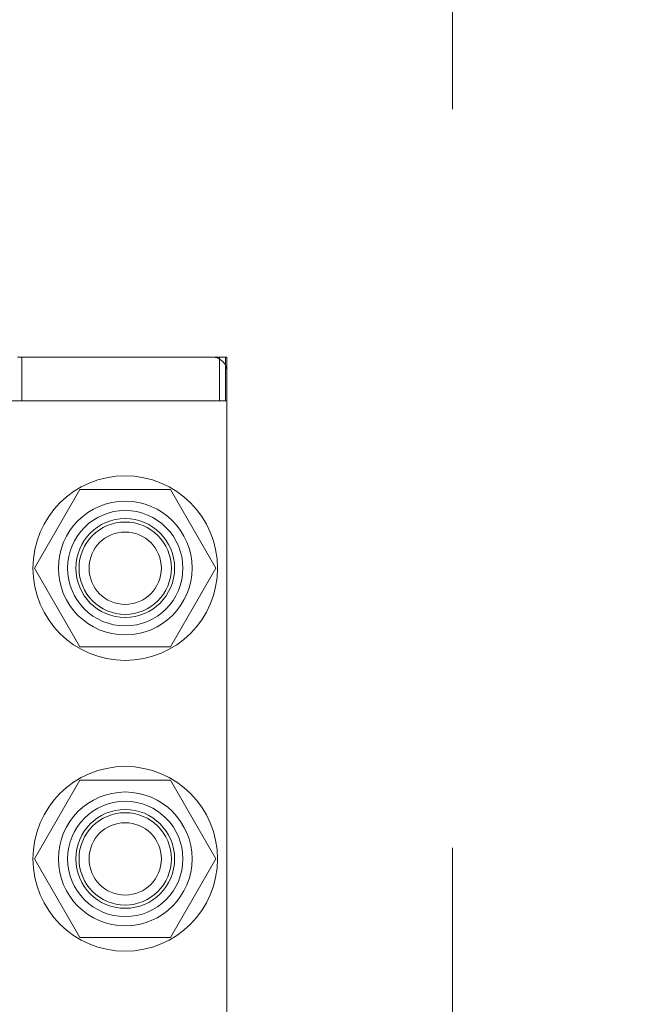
# Model space of a CAD drawing. Header units: inches. Extents: x 0.2 to 10.8, y 0.2 to 8.2.
# Tile 71 of 176: x 3.2168 to 3.3025, y 2.9953 to 3.1286. Entities that reach past the tile are written whole.
import ezdxf

# ---------------------------------------------------------------- set-up
doc = ezdxf.new("R2010")
doc.units = ezdxf.units.IN
doc.header["$MEASUREMENT"] = 0
doc.linetypes.add('HIDDEN', pattern=[0.07500000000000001, 0.05, -0.025])
doc.layers.add('DIMENSIONS', color=140, linetype='Continuous')
doc.styles.add('SLDTEXTSTYLE0', font='TXT', dxfattribs={"width": 0.7})
doc.dimstyles.new('SLDDIMSTYLE0', dxfattribs={"dimtxt": 0.0849609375, "dimasz": 0.13, "dimexe": 0, "dimexo": 0.0625, "dimgap": 0.021240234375, "dimtad": 0, "dimtih": 1, "dimtoh": 1, "dimlfac": 20, "dimrnd": 1e-09, "dimzin": 12, "dimdsep": 46, "dimtxsty": 'SLDTEXTSTYLE0', "dimsah": 1, "dimcen": 0.09, "dimadec": 0, "dimazin": 3, "dimtfac": 1, "dimtofl": 0, "dimtmove": 0, "dimatfit": 3, "dimfxl": 0, "dimfrac": 2, "dimtolj": 1, "dimtzin": 12, "dimarcsym": 0})

# ---------------------------------------------------------------- blocks, each defined once
blk = doc.blocks.new('_D_1')
at = {"layer": 'DIMENSIONS'}
for p, q in [((3.252463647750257, 4.97827594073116), (2.6925946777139, 4.97827594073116)), ((2.817594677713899, 4.97827594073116), (2.817594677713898, 4.102190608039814)), ((2.620681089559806, 3.948139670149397), (2.592150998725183, 3.948139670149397)), ((2.592150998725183, 3.948139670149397), (2.592150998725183, 3.813108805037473)), ((3.014508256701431, 3.948139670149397), (3.043038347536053, 3.948139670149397)), ((3.043038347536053, 3.948139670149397), (3.043038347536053, 3.813108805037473)), ((2.592150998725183, 3.813108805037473), (2.620681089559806, 3.813108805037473)), ((3.043038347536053, 3.813108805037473), (3.014508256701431, 3.813108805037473)), ((2.817594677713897, 2.884109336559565), (2.817594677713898, 3.794088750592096)), ((3.252463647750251, 2.884109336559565), (2.692594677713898, 2.884109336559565))]:
    blk.add_line(p, q, dxfattribs=at)
for points in [[(2.817594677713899, 4.97827594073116), (2.797594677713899, 4.84827594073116), (2.837594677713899, 4.84827594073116)], [(2.817594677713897, 2.884109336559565), (2.837594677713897, 3.014109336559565), (2.797594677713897, 3.014109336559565)]]:
    blk.add_solid(points, dxfattribs=at)
at = {"layer": 'DIMENSIONS', "char_height": 0.08333333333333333, "attachment_point": 1, "style": 'SLDTEXTSTYLE0'}
for s, insert in [('41.88', (2.656020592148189, 4.074582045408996)), ('1063.8', (2.620681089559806, 3.920531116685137))]:
    blk.add_mtext(s, dxfattribs=dict(at, insert=insert))

msp = doc.modelspace()

# ---------------------------------------------------------------- linework, layer by layer
at = {"color": 7, "linetype": 'HIDDEN', "lineweight": 18}
for p, q in [((3.275413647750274, 2.916467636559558), (3.275413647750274, 4.945917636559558)), ((3.242874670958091, 3.082872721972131), (3.216496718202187, 3.082872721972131)), ((3.217044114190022, 3.076967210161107), (3.217044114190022, 3.082872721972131)), ((3.243858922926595, 3.082872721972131), (3.242874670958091, 3.082872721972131)), ((3.243858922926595, 3.076967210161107), (3.243858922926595, 3.082872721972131)), ((3.243858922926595, 3.082872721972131), (3.244843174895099, 3.082872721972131)), ((3.244629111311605, 3.076967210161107), (3.244629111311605, 3.082872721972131)), ((3.244843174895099, 3.080904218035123), (3.244843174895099, 3.082872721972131)), ((3.244843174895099, 2.988384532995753), (3.244843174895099, 3.080904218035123)), ((3.243858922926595, 3.076967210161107), (3.215512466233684, 3.076967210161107)), ((3.244843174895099, 3.076967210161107), (3.243858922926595, 3.076967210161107)), ((3.224914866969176, 3.06495933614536), (3.218766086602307, 3.054309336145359)), ((3.237212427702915, 3.06495933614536), (3.224914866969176, 3.06495933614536)), ((3.243361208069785, 3.054309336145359), (3.237212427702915, 3.06495933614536)), ((3.218766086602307, 3.054309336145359), (3.224914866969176, 3.043659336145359)), ((3.237212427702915, 3.043659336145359), (3.243361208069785, 3.054309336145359)), ((3.224914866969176, 3.043659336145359), (3.237212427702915, 3.043659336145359)), ((3.224914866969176, 3.025609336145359), (3.218766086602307, 3.014959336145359)), ((3.237212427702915, 3.025609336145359), (3.224914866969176, 3.025609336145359)), ((3.243361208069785, 3.014959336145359), (3.237212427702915, 3.025609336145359)), ((3.218766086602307, 3.014959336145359), (3.224914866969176, 3.004309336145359)), ((3.237212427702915, 3.004309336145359), (3.243361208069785, 3.014959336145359)), ((3.224914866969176, 3.004309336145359), (3.237212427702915, 3.004309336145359))]:
    msp.add_line(p, q, dxfattribs=at)
for centre, radius in [((3.231063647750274, 3.054317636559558), 0.01250000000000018), ((3.231063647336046, 3.054329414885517), 0.009055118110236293), ((3.231063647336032, 3.054309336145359), 0.007812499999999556), ((3.231063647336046, 3.054329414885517), 0.006692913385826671), ((3.231063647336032, 3.054309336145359), 0.006249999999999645), ((3.231063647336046, 3.054309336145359), 0.004897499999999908), ((3.231063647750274, 3.014967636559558), 0.01249999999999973), ((3.231063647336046, 3.014959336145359), 0.009055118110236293), ((3.231063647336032, 3.014959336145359), 0.007812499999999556), ((3.231063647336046, 3.014959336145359), 0.006692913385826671), ((3.231063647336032, 3.014959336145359), 0.006249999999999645), ((3.231063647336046, 3.014959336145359), 0.004897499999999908)]:
    msp.add_circle(centre, radius, dxfattribs=at)
msp.add_arc((3.242874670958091, 3.080904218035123), 0.001968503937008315, 0, 90, dxfattribs=at)

# ---------------------------------------------------------------- dimensions: what is measured, and where the dimension line sits
at = {"layer": 'DIMENSIONS'}
dim = msp.add_linear_dim(base=(2.817594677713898, 2.884109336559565), p1=(3.302463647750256, 4.97827594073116), p2=(3.302463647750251, 2.884109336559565), angle=90.0000000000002, dimstyle='SLDDIMSTYLE0', dxfattribs=at)
dim.commit()
dim.dimension.update_dxf_attribs({"geometry": '_D_1', "text_midpoint": (2.817594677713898, 3.948139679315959), "dimtype": 160})

doc.saveas('drawing.dxf')
